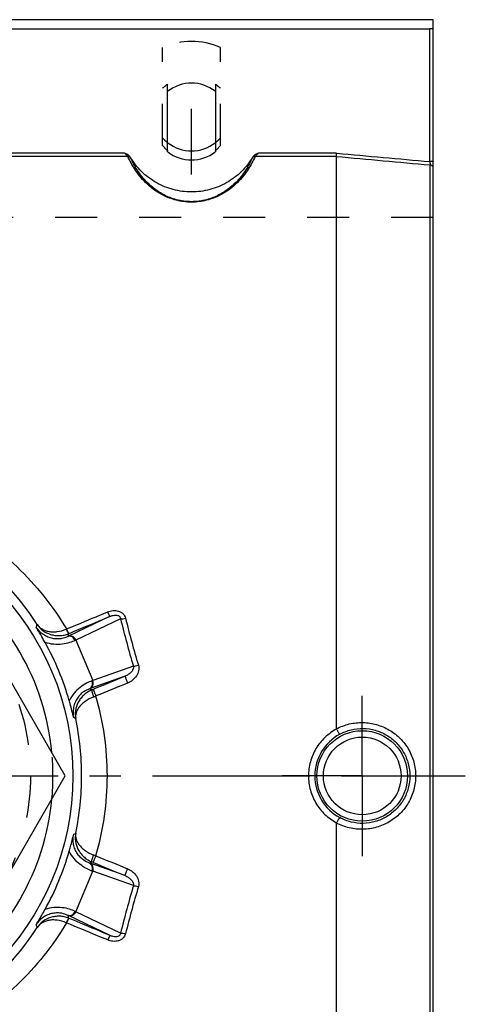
# Model space of a CAD drawing. Header units: millimetres. Extents: x 397 to 603, y 378 to 622.
# Tile 9 of 9: x 533 to 603, y 465 to 618. Entities that reach past the tile are written whole.
import ezdxf

# ---------------------------------------------------------------- set-up
doc = ezdxf.new("R2010")
doc.units = ezdxf.units.MM
doc.header["$LTSCALE"] = 65.185185
doc.linetypes.add('CENTER', pattern=[0.6, 0.375, -0.075, 0.075, -0.075])
doc.linetypes.add('HIDDEN', pattern=[0.2, 0.1, -0.1])
for name, color, linetype in [('ACHSEN_S', 7, 'CONTINUOUS'), ('FASEN', 7, 'CONTINUOUS'), ('FLAECHEN', 7, 'CONTINUOUS'), ('KOERPER', 7, 'CONTINUOUS'), ('KONST.EL_MIT_GEO', 7, 'CONTINUOUS')]:
    doc.layers.add(name, color=color, linetype=linetype)

msp = doc.modelspace()

# ---------------------------------------------------------------- linework, layer by layer
at = {"layer": 'ACHSEN_S', "color": 2, "linetype": 'CENTER'}
msp.add_line((397.5, 500), (602.5, 500), dxfattribs=at)
at = {"layer": 'FASEN', "color": 7, "linetype": 'Continuous'}
msp.add_circle((500, 500), 41.6, dxfattribs=at)
for start, end in [(5.3845, 54.6157), (305.3843, 354.6155)]:
    msp.add_arc((500, 500), 38.5, start, end, dxfattribs=at)
at = {"layer": 'FASEN', "color": 8, "linetype": 'HIDDEN'}
msp.add_arc((500, 500), 38.5, 354.6155, 5.3845, dxfattribs=at)
at = {"layer": 'FLAECHEN', "color": 7, "linetype": 'Continuous'}
msp.add_line((597.5, 617.5), (402.5, 617.5), dxfattribs=at)
at = {"layer": 'FLAECHEN', "color": 8, "linetype": 'HIDDEN'}
msp.add_line((597.5, 586.74), (402.5, 586.74), dxfattribs=at)
at = {"layer": 'KOERPER', "color": 8, "linetype": 'HIDDEN'}
for p, q in [((555.5, 597.93), (555.5, 613.18)), ((564.5, 597.93), (564.5, 613.18)), ((556.3, 606.37), (556.3, 607.47)), ((563.7, 607.47), (563.7, 606.37))]:
    msp.add_line(p, q, dxfattribs=at)
at = {"layer": 'KOERPER', "color": 7, "linetype": 'Continuous'}
for p, q in [((556.3, 596.98), (556.3, 606.37)), ((563.7, 606.37), (563.7, 596.98))]:
    msp.add_line(p, q, dxfattribs=at)
at = {"layer": 'KOERPER', "color": 2, "linetype": 'CENTER'}
for p, q in [((560, 593.44), (560, 603.64)), ((586.5, 500), (586.5, 512.45)), ((586.5, 500), (574.05, 500)), ((586.5, 500), (598.95, 500)), ((586.5, 500), (586.5, 487.55))]:
    msp.add_line(p, q, dxfattribs=at)
at = {"layer": 'KOERPER', "color": 8, "linetype": 'HIDDEN'}
for centre, radius, start, end in [((559.99, 601.84), 6.73, 123.2328, 131.8247), ((560.01, 601.84), 6.73, 48.1753, 56.7672), ((559.99, 601.91), 6, 221.5691, 232.061), ((560.01, 601.91), 6, 307.939, 318.4309)]:
    msp.add_arc(centre, radius, start, end, dxfattribs=at)
at = {"layer": 'KOERPER', "color": 7, "linetype": 'Continuous'}
for centre, start, end in [((560, 601.62), 52.1067, 127.8933), ((560, 601.73), 232.1067, 307.8933)]:
    msp.add_arc(centre, 6.02, start, end, dxfattribs=at)
at = {"layer": 'KONST.EL_MIT_GEO', "color": 7, "linetype": 'Continuous'}
for p, q in [((597.5, 382.5), (597.5, 617.5)), ((403, 616.09), (597, 616.09)), ((597, 595.45), (597, 616.09)), ((549.61, 596.76), (450.39, 596.76)), ((582.52, 596.76), (570.39, 596.76)), ((550.13, 596.25), (449.87, 596.25)), ((582.5, 596.25), (569.87, 596.25)), ((582.5, 507.32), (582.5, 596.25)), ((597.04, 405.07), (597.04, 594.93)), ((540.41, 500), (520.21, 535)), ((547.38, 524.8), (540.9, 521.7)), ((548.99, 524.42), (542.06, 521.1)), ((540.56, 522.82), (540.61, 522.84)), ((540.96, 522.12), (540.99, 522.13)), ((542.06, 521.1), (544.66, 514.82)), ((550.98, 517.05), (544.66, 514.82)), ((549.7, 515.49), (544.27, 513.57)), ((520.21, 465), (540.41, 500)), ((582.5, 403.75), (582.5, 492.68)), ((542.06, 478.9), (544.66, 485.18)), ((549.7, 484.51), (544.27, 486.43)), ((550.98, 482.95), (544.66, 485.18)), ((548.99, 475.58), (542.06, 478.9)), ((547.38, 475.2), (540.9, 478.3)), ((540.99, 477.87), (540.96, 477.88)), ((540.61, 477.16), (540.56, 477.18))]:
    msp.add_line(p, q, dxfattribs=at)
at = {"layer": 'KONST.EL_MIT_GEO', "color": 8, "linetype": 'HIDDEN'}
msp.add_circle((500, 500), 35, dxfattribs=at)
at = {"layer": 'KONST.EL_MIT_GEO', "color": 7, "linetype": 'Continuous'}
for radius in [7.03, 6.03]:
    msp.add_circle((586.5, 500), radius, dxfattribs=at)
at = {"layer": 'KONST.EL_MIT_GEO', "color": 8, "linetype": 'HIDDEN'}
for centre, radius, start, end in [((560, 602.98), 11.15, 66.1923, 113.8077), ((559.99, 603.12), 6, 221.5689, 232.0567), ((560.01, 603.12), 6, 307.9433, 318.4311)]:
    msp.add_arc(centre, radius, start, end, dxfattribs=at)
at = {"layer": 'KONST.EL_MIT_GEO', "color": 7, "linetype": 'Continuous'}
for centre, radius, start, end in [((560, 603.14), 6.02, 232.1022, 307.8978), ((499.7, 500.23), 43.17, 32.6583, 56.4042), ((417.88, 565.75), 125.48, 340.1294, 340.3348), ((699.56, 561.16), 154.99, 193.7119, 196.5345), ((697.69, 560.94), 152.35, 193.8388, 196.6849), ((400.62, 565.41), 146.86, 342.6692, 342.8559), ((530.21, 544.04), 24.76, 295.3599, 295.5766), ((500.14, 500.06), 42.5, 15.8806, 29.1194), ((526.97, 553.36), 35.62, 294.8838, 295.0646), ((556.8, 481.34), 35.62, 109.9354, 110.1162), ((552.5, 490.21), 24.77, 109.4235, 109.6401), ((476.05, 383.6), 146.72, 62.1781, 62.3325), ((511.99, 592.97), 86.01, 292.2314, 292.4086), ((521.52, 575.15), 67.04, 290.3426, 290.6448), ((502.65, 499.99), 44.29, 0.0075, 16.2904), ((488.52, 395.62), 125.29, 64.7202, 64.8724), ((499.29, 500), 43.65, 359.9994, 11.7698), ((586.51, 500), 7.36, 118.3508, 180.0193), ((499.29, 500), 43.65, 348.2302, 0.0006), ((502.65, 500.01), 44.29, 343.7096, 359.9925), ((586.51, 500), 7.36, 179.9807, 241.6492), ((488.52, 604.38), 125.29, 295.1281, 295.2804), ((500.14, 499.94), 42.5, 330.8806, 344.1194), ((476.05, 616.39), 146.71, 297.669, 297.8234), ((511.99, 407.03), 86.01, 67.5914, 67.7686), ((521.52, 424.85), 67.04, 69.3552, 69.6574), ((552.5, 509.78), 24.76, 250.3599, 250.5766), ((556.8, 518.66), 35.62, 249.8838, 250.0646), ((701.67, 438.27), 157.17, 163.4851, 166.2685), ((699.77, 438.49), 154.5, 163.3349, 166.1413), ((526.97, 446.64), 35.62, 64.9354, 65.1162), ((400.62, 434.59), 146.86, 17.1454, 17.3321), ((530.21, 455.95), 24.77, 64.4235, 64.6401), ((499.7, 499.77), 43.17, 303.5958, 327.3417), ((417.88, 434.25), 125.48, 19.6657, 19.8711)]:
    msp.add_arc(centre, radius, start, end, dxfattribs=at)
for points, knots in [([(597.5, 616.14), (597.5, 616.13), (597.48, 616.12), (597.46, 616.11), (597.41, 616.11), (597.35, 616.1), (597.27, 616.09), (597.16, 616.09), (597.06, 616.09), (597, 616.09)], [0, 0, 0, 0, 0.027129, 0.086233, 0.178907, 0.30238, 0.452216, 0.622828, 1, 1, 1, 1]), ([(550.5, 596.15), (550.46, 596.23), (550.34, 596.37), (550.11, 596.52), (549.86, 596.65), (549.7, 596.72), (549.61, 596.76)], [0, 0, 0, 0, 0.249091, 0.499095, 0.749495, 1, 1, 1, 1]), ([(550.13, 596.25), (550.1, 596.28), (550.02, 596.36), (549.9, 596.48), (549.76, 596.62), (549.66, 596.71), (549.61, 596.76)], [0, 0, 0, 0, 0.189378, 0.439718, 0.715566, 1, 1, 1, 1]), ([(570.39, 596.76), (570.3, 596.72), (570.14, 596.65), (569.89, 596.52), (569.66, 596.37), (569.54, 596.23), (569.5, 596.15)], [0, 0, 0, 0, 0.250505, 0.500903, 0.750906, 1, 1, 1, 1]), ([(570.39, 596.76), (570.34, 596.71), (570.24, 596.62), (570.1, 596.48), (569.98, 596.36), (569.9, 596.28), (569.87, 596.25)], [0, 0, 0, 0, 0.284434, 0.560282, 0.810622, 1, 1, 1, 1]), ([(582.5, 596.25), (582.5, 596.26), (582.5, 596.29), (582.5, 596.36), (582.51, 596.46), (582.51, 596.61), (582.52, 596.71), (582.52, 596.76)], [0, 0, 0, 0, 0.070559, 0.162464, 0.400375, 0.689384, 1, 1, 1, 1]), ([(569.87, 596.25), (569.57, 595.57), (568.8, 594.13), (567.43, 592.42), (565.9, 591.09), (564.33, 590.11), (562.33, 589.35), (560, 589.05), (557.67, 589.35), (555.67, 590.11), (554.1, 591.09), (552.57, 592.42), (551.2, 594.13), (550.43, 595.57), (550.13, 596.25)], [0, 0, 0, 0, 0.08653, 0.190627, 0.252224, 0.32296, 0.405718, 0.5, 0.594282, 0.677039, 0.747776, 0.809373, 0.91347, 1, 1, 1, 1]), ([(550.13, 596.25), (550.21, 596.25), (550.38, 596.22), (550.51, 596.11), (550.56, 596.04)], [0, 0, 0, 0, 0.511358, 1, 1, 1, 1]), ([(550.56, 596.04), (550.55, 596.05), (550.54, 596.09), (550.52, 596.12), (550.5, 596.15)], [0, 0, 0, 0, 0.209626, 1, 1, 1, 1]), ([(569.5, 596.15), (569.02, 595.33), (567.83, 593.81), (565.53, 592.07), (562.86, 590.98), (560, 590.61), (557.14, 590.98), (554.47, 592.07), (552.17, 593.81), (550.98, 595.33), (550.5, 596.15)], [0, 0, 0, 0, 0.124785, 0.249734, 0.374826, 0.5, 0.625174, 0.750266, 0.875215, 1, 1, 1, 1]), ([(569.44, 596.04), (569.16, 595.4), (568.43, 594.02), (567.14, 592.4), (565.69, 591.12), (564.19, 590.17), (562.27, 589.42), (560, 589.12), (557.73, 589.42), (555.81, 590.17), (554.31, 591.12), (552.86, 592.4), (551.57, 594.02), (550.84, 595.4), (550.56, 596.04)], [0, 0, 0, 0, 0.085814, 0.18903, 0.250213, 0.320747, 0.403985, 0.5, 0.596015, 0.679252, 0.749787, 0.810969, 0.914186, 1, 1, 1, 1]), ([(569.87, 596.25), (569.79, 596.25), (569.62, 596.22), (569.49, 596.11), (569.44, 596.04)], [0, 0, 0, 0, 0.511358, 1, 1, 1, 1]), ([(569.5, 596.15), (569.49, 596.14), (569.47, 596.1), (569.46, 596.07), (569.44, 596.04)], [0, 0, 0, 0, 0.28898, 1, 1, 1, 1]), ([(597.5, 595.5), (597.5, 595.49), (597.48, 595.48), (597.46, 595.48), (597.41, 595.47), (597.35, 595.46), (597.27, 595.46), (597.16, 595.45), (597.06, 595.45), (597, 595.45)], [0, 0, 0, 0, 0.027129, 0.086234, 0.178907, 0.302379, 0.452216, 0.62283, 1, 1, 1, 1]), ([(597, 595.45), (597.01, 595.34), (597.02, 595.17), (597.04, 595), (597.04, 594.93)], [0, 0, 0, 0, 0.597336, 1, 1, 1, 1]), ([(597.5, 594.47), (597.5, 594.53), (597.48, 594.64), (597.38, 594.79), (597.22, 594.89), (597.1, 594.92), (597.04, 594.93)], [0, 0, 0, 0, 0.241302, 0.487579, 0.741012, 1, 1, 1, 1]), ([(522.97, 539.73), (524.78, 538.74), (528.27, 536.54), (533.01, 532.57), (537.2, 528), (539.55, 524.61), (540.61, 522.84)], [0, 0, 0, 0, 0.25032, 0.49988, 0.749508, 1, 1, 1, 1]), ([(540.61, 522.84), (541.14, 523.06), (543.27, 523.94), (545.4, 524.82), (546.99, 525.48)], [0, 0, 0, 0, 0.250089, 1, 1, 1, 1]), ([(540.99, 522.13), (541.52, 522.36), (543.65, 523.25), (545.78, 524.13), (547.38, 524.8)], [0, 0, 0, 0, 0.250091, 1, 1, 1, 1]), ([(546.99, 525.48), (547.25, 525.59), (547.67, 525.7), (548.23, 525.71), (548.65, 525.64), (549.04, 525.48), (549.38, 525.23), (549.63, 524.9), (549.73, 524.64), (549.76, 524.5)], [0, 0, 0, 0, 0.251313, 0.377514, 0.503539, 0.62901, 0.753565, 0.877126, 1, 1, 1, 1]), ([(547.38, 524.8), (547.37, 524.8), (547.35, 524.82), (547.32, 524.85), (547.28, 524.91), (547.23, 525), (547.18, 525.1), (547.09, 525.26), (547.03, 525.39), (546.99, 525.48)], [0, 0, 0, 0, 0.031457, 0.092175, 0.183314, 0.303145, 0.448764, 0.616446, 1, 1, 1, 1]), ([(547.38, 524.8), (547.52, 524.86), (547.82, 524.97), (548.22, 525.01), (548.55, 524.96), (548.74, 524.87), (548.86, 524.75), (548.95, 524.61), (548.98, 524.5), (548.99, 524.42)], [0, 0, 0, 0, 0.241466, 0.49059, 0.619612, 0.750377, 0.815348, 0.878797, 1, 1, 1, 1]), ([(536.05, 523.53), (536.14, 523.39), (536.37, 523.13), (536.8, 522.82), (537.3, 522.58), (537.87, 522.42), (538.5, 522.36), (539.42, 522.42), (540.12, 522.62), (540.56, 522.82)], [0, 0, 0, 0, 0.102305, 0.208029, 0.319544, 0.438718, 0.566741, 0.703902, 1, 1, 1, 1]), ([(536.05, 523.53), (536.29, 523.17), (536.9, 522.53), (537.9, 522.02), (538.8, 521.82), (539.52, 521.78), (540.25, 521.87), (540.73, 522.02), (540.96, 522.12)], [0, 0, 0, 0, 0.232256, 0.473423, 0.59963, 0.729766, 0.863546, 1, 1, 1, 1]), ([(548.99, 524.42), (549.04, 524.41), (549.15, 524.41), (549.41, 524.43), (549.62, 524.47), (549.76, 524.5)], [0, 0, 0, 0, 0.198058, 0.438574, 1, 1, 1, 1]), ([(540.81, 521.66), (540.52, 521.52), (539.98, 521.34), (539.18, 521.26), (538.45, 521.33), (537.69, 521.55), (536.99, 521.94), (536.37, 522.46), (536.04, 522.88), (535.9, 523.1)], [0, 0, 0, 0, 0.178709, 0.296814, 0.429866, 0.570848, 0.713956, 0.857011, 1, 1, 1, 1]), ([(537.27, 520.74), (537.15, 520.95), (536.7, 521.75), (536.25, 522.53), (535.9, 523.1)], [0, 0, 0, 0, 0.267342, 1, 1, 1, 1]), ([(540.96, 522.12), (540.95, 522.12), (540.93, 522.14), (540.9, 522.17), (540.85, 522.24), (540.81, 522.32), (540.75, 522.42), (540.67, 522.59), (540.6, 522.72), (540.56, 522.82)], [0, 0, 0, 0, 0.031595, 0.092553, 0.184028, 0.304207, 0.450073, 0.617764, 1, 1, 1, 1]), ([(540.99, 522.13), (540.99, 522.13), (540.98, 522.14), (540.96, 522.15), (540.93, 522.19), (540.89, 522.25), (540.85, 522.34), (540.79, 522.44), (540.71, 522.61), (540.65, 522.74), (540.61, 522.84)], [0, 0, 0, 0, 0.011895, 0.030533, 0.09092, 0.182238, 0.302518, 0.448663, 0.616757, 1, 1, 1, 1]), ([(541.95, 521.05), (541.9, 521.17), (541.77, 521.39), (541.48, 521.62), (541.14, 521.73), (540.91, 521.7), (540.81, 521.66)], [0, 0, 0, 0, 0.271248, 0.531431, 0.773389, 1, 1, 1, 1]), ([(542.06, 521.1), (542.01, 521.22), (541.87, 521.43), (541.57, 521.67), (541.23, 521.77), (541, 521.74), (540.9, 521.7)], [0, 0, 0, 0, 0.268868, 0.527922, 0.770771, 1, 1, 1, 1]), ([(541.95, 521.05), (541.67, 520.92), (541.02, 520.67), (539.9, 520.43), (538.6, 520.41), (537.71, 520.59), (537.27, 520.74)], [0, 0, 0, 0, 0.194858, 0.436264, 0.710323, 1, 1, 1, 1]), ([(551.75, 517.2), (551.8, 517.06), (551.84, 516.77), (551.8, 516.33), (551.66, 515.91), (551.38, 515.39), (550.87, 514.84), (550.35, 514.54), (550.08, 514.43)], [0, 0, 0, 0, 0.124352, 0.248837, 0.373587, 0.498644, 0.748842, 1, 1, 1, 1]), ([(550.98, 517.05), (551.03, 517.05), (551.14, 517.06), (551.4, 517.11), (551.61, 517.16), (551.75, 517.2)], [0, 0, 0, 0, 0.194466, 0.434577, 1, 1, 1, 1]), ([(550.98, 517.05), (551, 516.96), (550.99, 516.77), (550.91, 516.51), (550.77, 516.28), (550.54, 516.01), (550.19, 515.72), (549.86, 515.56), (549.7, 515.49)], [0, 0, 0, 0, 0.127944, 0.25311, 0.377221, 0.501128, 0.749376, 1, 1, 1, 1]), ([(544.55, 514.78), (544.26, 514.67), (543.62, 514.39), (542.66, 513.76), (541.72, 512.87), (541.22, 512.1), (541.02, 511.69)], [0, 0, 0, 0, 0.194858, 0.436264, 0.710323, 1, 1, 1, 1]), ([(544.18, 513.54), (544.28, 513.59), (544.46, 513.73), (544.62, 514.04), (544.66, 514.41), (544.6, 514.66), (544.55, 514.78)], [0, 0, 0, 0, 0.226611, 0.468569, 0.728752, 1, 1, 1, 1]), ([(544.27, 513.57), (544.37, 513.62), (544.55, 513.76), (544.72, 514.08), (544.76, 514.45), (544.71, 514.7), (544.66, 514.82)], [0, 0, 0, 0, 0.229229, 0.472078, 0.731132, 1, 1, 1, 1]), ([(549.7, 515.49), (549.7, 515.49), (549.7, 515.48), (549.7, 515.46), (549.71, 515.43), (549.72, 515.39), (549.73, 515.34), (549.76, 515.26), (549.8, 515.14), (549.86, 514.98), (549.93, 514.8), (550, 514.62), (550.05, 514.49), (550.08, 514.43)], [0, 0, 0, 0, 0.009355, 0.027451, 0.054579, 0.090568, 0.135081, 0.187661, 0.314723, 0.46635, 0.636044, 0.816511, 1, 1, 1, 1]), ([(544.18, 513.54), (543.86, 513.43), (543.36, 513.18), (542.74, 512.67), (542.27, 512.1), (541.89, 511.41), (541.67, 510.64), (541.6, 509.84), (541.66, 509.31), (541.72, 509.05)], [0, 0, 0, 0, 0.17871, 0.296815, 0.429868, 0.570851, 0.713958, 0.857012, 1, 1, 1, 1]), ([(544.53, 513.36), (544.28, 513.26), (543.82, 513.01), (543.22, 512.54), (542.73, 511.98), (542.26, 511.21), (541.93, 510.17), (541.95, 509.31), (542.02, 508.9)], [0, 0, 0, 0, 0.144459, 0.28355, 0.415922, 0.541714, 0.776887, 1, 1, 1, 1]), ([(544.53, 513.36), (544.52, 513.36), (544.52, 513.34), (544.51, 513.31), (544.52, 513.24), (544.53, 513.13), (544.57, 513), (544.62, 512.84), (544.7, 512.6), (544.77, 512.42), (544.82, 512.29)], [0, 0, 0, 0, 0.014433, 0.035281, 0.100484, 0.19736, 0.322878, 0.472248, 0.639503, 1, 1, 1, 1]), ([(544.77, 513.46), (544.77, 513.46), (544.77, 513.45), (544.78, 513.43), (544.78, 513.4), (544.79, 513.36), (544.81, 513.31), (544.84, 513.23), (544.88, 513.12), (544.94, 512.96), (545, 512.79), (545.08, 512.61), (545.13, 512.48), (545.16, 512.42)], [0, 0, 0, 0, 0.009023, 0.026909, 0.053845, 0.089641, 0.133955, 0.186339, 0.313059, 0.464507, 0.634324, 0.81536, 1, 1, 1, 1]), ([(541.72, 509.05), (541.67, 509.26), (541.45, 510.14), (541.21, 511.02), (541.02, 511.69)], [0, 0, 0, 0, 0.235863, 1, 1, 1, 1]), ([(544.82, 512.29), (544.35, 512.12), (543.69, 511.77), (542.97, 511.18), (542.56, 510.72), (542.27, 510.26), (542.07, 509.8), (541.99, 509.35), (542, 509.05), (542.02, 508.9)], [0, 0, 0, 0, 0.322353, 0.464612, 0.592617, 0.707625, 0.811858, 0.908187, 1, 1, 1, 1]), ([(582.5, 507.32), (583.13, 507.65), (584.48, 508.16), (586.62, 508.38), (588.76, 508.06), (590.75, 507.21), (592.47, 505.88), (593.78, 504.16), (594.61, 502.15), (594.8, 500.72), (594.8, 500)], [0, 0, 0, 0, 0.12452, 0.249197, 0.374088, 0.499158, 0.624333, 0.74955, 0.874775, 1, 1, 1, 1]), ([(582.51, 507.28), (581.86, 506.92), (580.64, 506.04), (579.24, 504.29), (578.35, 502.23), (578.15, 500.74), (578.15, 500)], [0, 0, 0, 0, 0.249958, 0.499898, 0.749909, 1, 1, 1, 1]), ([(582.51, 507.28), (582.54, 507.22), (582.6, 507.12), (582.68, 506.97), (582.76, 506.83), (582.84, 506.72), (582.9, 506.62), (582.94, 506.56), (582.98, 506.52), (582.99, 506.5), (583, 506.49), (583.01, 506.48), (583.02, 506.48)], [0, 0, 0, 0, 0.192574, 0.376447, 0.545429, 0.693848, 0.816766, 0.910178, 0.944897, 0.971324, 0.989475, 1, 1, 1, 1]), ([(583.02, 506.48), (583.57, 506.78), (584.76, 507.24), (586.66, 507.46), (588.56, 507.17), (590.32, 506.41), (591.84, 505.23), (593, 503.69), (593.72, 501.91), (593.89, 500.63), (593.89, 500)], [0, 0, 0, 0, 0.124372, 0.248943, 0.373792, 0.498879, 0.624107, 0.749394, 0.874696, 1, 1, 1, 1]), ([(578.15, 500), (578.15, 499.26), (578.35, 497.77), (579.24, 495.71), (580.64, 493.96), (581.86, 493.08), (582.51, 492.72)], [0, 0, 0, 0, 0.250093, 0.500107, 0.75005, 1, 1, 1, 1]), ([(594.8, 500), (594.8, 499.28), (594.61, 497.85), (593.78, 495.84), (592.47, 494.12), (590.75, 492.79), (588.76, 491.94), (586.62, 491.62), (584.48, 491.84), (583.13, 492.35), (582.5, 492.68)], [0, 0, 0, 0, 0.125225, 0.25045, 0.375667, 0.500842, 0.625912, 0.750803, 0.87548, 1, 1, 1, 1]), ([(593.89, 500), (593.89, 499.37), (593.72, 498.09), (593, 496.31), (591.84, 494.77), (590.32, 493.59), (588.56, 492.83), (586.66, 492.54), (584.76, 492.76), (583.57, 493.22), (583.02, 493.52)], [0, 0, 0, 0, 0.125304, 0.250606, 0.375893, 0.501121, 0.626208, 0.751057, 0.875628, 1, 1, 1, 1]), ([(583.02, 493.52), (583.01, 493.52), (583, 493.51), (582.99, 493.5), (582.98, 493.48), (582.94, 493.44), (582.9, 493.38), (582.84, 493.28), (582.76, 493.17), (582.68, 493.03), (582.6, 492.88), (582.54, 492.78), (582.51, 492.72)], [0, 0, 0, 0, 0.010525, 0.028676, 0.055103, 0.089822, 0.183234, 0.306152, 0.454571, 0.623553, 0.807426, 1, 1, 1, 1]), ([(542.02, 491.1), (541.95, 490.69), (541.93, 489.83), (542.26, 488.79), (542.73, 488.02), (543.22, 487.46), (543.82, 486.99), (544.28, 486.74), (544.53, 486.64)], [0, 0, 0, 0, 0.223113, 0.458286, 0.584078, 0.71645, 0.855541, 1, 1, 1, 1]), ([(542.02, 491.1), (542, 490.95), (541.99, 490.65), (542.07, 490.2), (542.27, 489.74), (542.56, 489.28), (542.97, 488.82), (543.69, 488.23), (544.35, 487.88), (544.82, 487.71)], [0, 0, 0, 0, 0.091813, 0.188142, 0.292375, 0.407383, 0.535388, 0.677647, 1, 1, 1, 1]), ([(541.02, 488.31), (541.09, 488.55), (541.33, 489.42), (541.56, 490.3), (541.72, 490.95)], [0, 0, 0, 0, 0.267342, 1, 1, 1, 1]), ([(544.18, 486.46), (543.86, 486.57), (543.36, 486.82), (542.74, 487.33), (542.27, 487.9), (541.89, 488.59), (541.67, 489.36), (541.6, 490.16), (541.66, 490.69), (541.72, 490.95)], [0, 0, 0, 0, 0.178709, 0.296814, 0.429866, 0.570848, 0.713956, 0.857011, 1, 1, 1, 1]), ([(544.55, 485.22), (544.26, 485.33), (543.62, 485.61), (542.66, 486.24), (541.72, 487.13), (541.22, 487.9), (541.02, 488.31)], [0, 0, 0, 0, 0.194858, 0.436264, 0.710323, 1, 1, 1, 1]), ([(544.53, 486.64), (544.52, 486.64), (544.52, 486.66), (544.51, 486.69), (544.52, 486.76), (544.53, 486.87), (544.57, 487), (544.62, 487.16), (544.7, 487.4), (544.77, 487.58), (544.82, 487.71)], [0, 0, 0, 0, 0.014433, 0.035281, 0.100484, 0.19736, 0.322877, 0.472248, 0.639503, 1, 1, 1, 1]), ([(544.77, 486.54), (544.77, 486.54), (544.77, 486.55), (544.78, 486.57), (544.78, 486.6), (544.79, 486.64), (544.81, 486.69), (544.84, 486.77), (544.88, 486.88), (544.94, 487.04), (545, 487.21), (545.08, 487.39), (545.13, 487.52), (545.16, 487.58)], [0, 0, 0, 0, 0.009023, 0.026909, 0.053845, 0.089641, 0.133955, 0.186339, 0.313059, 0.464507, 0.634324, 0.81536, 1, 1, 1, 1]), ([(544.55, 485.22), (544.6, 485.34), (544.66, 485.59), (544.62, 485.96), (544.46, 486.27), (544.28, 486.41), (544.18, 486.46)], [0, 0, 0, 0, 0.271248, 0.531431, 0.773389, 1, 1, 1, 1]), ([(544.66, 485.18), (544.71, 485.3), (544.76, 485.55), (544.72, 485.92), (544.55, 486.24), (544.37, 486.38), (544.27, 486.43)], [0, 0, 0, 0, 0.268868, 0.527922, 0.770771, 1, 1, 1, 1]), ([(549.7, 484.51), (549.7, 484.51), (549.7, 484.52), (549.7, 484.54), (549.71, 484.57), (549.72, 484.61), (549.73, 484.66), (549.76, 484.74), (549.8, 484.86), (549.86, 485.02), (549.93, 485.2), (550, 485.38), (550.05, 485.51), (550.08, 485.57)], [0, 0, 0, 0, 0.009355, 0.027451, 0.054579, 0.090568, 0.135081, 0.187661, 0.314723, 0.46635, 0.636043, 0.816511, 1, 1, 1, 1]), ([(550.08, 485.57), (550.35, 485.46), (550.87, 485.16), (551.38, 484.61), (551.66, 484.09), (551.8, 483.67), (551.84, 483.23), (551.8, 482.94), (551.75, 482.8)], [0, 0, 0, 0, 0.251158, 0.501356, 0.626413, 0.751163, 0.875648, 1, 1, 1, 1]), ([(549.7, 484.51), (549.86, 484.44), (550.19, 484.28), (550.54, 483.99), (550.77, 483.72), (550.91, 483.49), (550.99, 483.23), (551, 483.04), (550.98, 482.95)], [0, 0, 0, 0, 0.250624, 0.498872, 0.622779, 0.74689, 0.872056, 1, 1, 1, 1]), ([(550.98, 482.95), (551.03, 482.95), (551.14, 482.94), (551.4, 482.89), (551.61, 482.84), (551.75, 482.8)], [0, 0, 0, 0, 0.194466, 0.434577, 1, 1, 1, 1]), ([(535.9, 476.9), (536.01, 477.08), (536.48, 477.86), (536.93, 478.65), (537.27, 479.26)], [0, 0, 0, 0, 0.235863, 1, 1, 1, 1]), ([(541.95, 478.95), (541.67, 479.08), (541.02, 479.33), (539.9, 479.57), (538.6, 479.59), (537.71, 479.41), (537.27, 479.26)], [0, 0, 0, 0, 0.194858, 0.436264, 0.710323, 1, 1, 1, 1]), ([(540.81, 478.34), (540.91, 478.3), (541.14, 478.27), (541.48, 478.38), (541.77, 478.61), (541.9, 478.83), (541.95, 478.95)], [0, 0, 0, 0, 0.226611, 0.468569, 0.728752, 1, 1, 1, 1]), ([(540.9, 478.3), (541, 478.26), (541.23, 478.23), (541.57, 478.33), (541.87, 478.57), (542.01, 478.78), (542.06, 478.9)], [0, 0, 0, 0, 0.229229, 0.472078, 0.731132, 1, 1, 1, 1]), ([(540.81, 478.34), (540.52, 478.48), (539.98, 478.66), (539.18, 478.74), (538.45, 478.67), (537.69, 478.45), (536.99, 478.06), (536.37, 477.54), (536.04, 477.12), (535.9, 476.9)], [0, 0, 0, 0, 0.17871, 0.296815, 0.429868, 0.570851, 0.713958, 0.857012, 1, 1, 1, 1]), ([(540.96, 477.88), (540.73, 477.98), (540.25, 478.13), (539.52, 478.22), (538.8, 478.18), (537.9, 477.98), (536.9, 477.47), (536.29, 476.83), (536.05, 476.47)], [0, 0, 0, 0, 0.136454, 0.270234, 0.40037, 0.526577, 0.767744, 1, 1, 1, 1]), ([(540.56, 477.18), (540.12, 477.38), (539.42, 477.58), (538.5, 477.64), (537.87, 477.58), (537.3, 477.42), (536.8, 477.18), (536.37, 476.87), (536.14, 476.61), (536.05, 476.47)], [0, 0, 0, 0, 0.296098, 0.433259, 0.561282, 0.680456, 0.791971, 0.897695, 1, 1, 1, 1]), ([(540.96, 477.88), (540.95, 477.88), (540.93, 477.86), (540.9, 477.83), (540.85, 477.76), (540.81, 477.68), (540.75, 477.58), (540.67, 477.41), (540.6, 477.28), (540.56, 477.18)], [0, 0, 0, 0, 0.031595, 0.092553, 0.184028, 0.304207, 0.450073, 0.617764, 1, 1, 1, 1]), ([(540.99, 477.87), (540.99, 477.87), (540.98, 477.86), (540.96, 477.85), (540.93, 477.81), (540.89, 477.75), (540.85, 477.66), (540.79, 477.56), (540.71, 477.39), (540.65, 477.26), (540.61, 477.16)], [0, 0, 0, 0, 0.011894, 0.030533, 0.090919, 0.182238, 0.302518, 0.448663, 0.616757, 1, 1, 1, 1]), ([(547.38, 475.2), (546.84, 475.42), (544.72, 476.31), (542.59, 477.2), (540.99, 477.87)], [0, 0, 0, 0, 0.249907, 1, 1, 1, 1]), ([(540.61, 477.16), (539.55, 475.39), (537.2, 472), (533.01, 467.43), (528.27, 463.46), (524.78, 461.26), (522.97, 460.27)], [0, 0, 0, 0, 0.250492, 0.50012, 0.74968, 1, 1, 1, 1]), ([(546.99, 474.52), (546.46, 474.74), (544.33, 475.62), (542.2, 476.5), (540.61, 477.16)], [0, 0, 0, 0, 0.249908, 1, 1, 1, 1]), ([(549.76, 475.5), (549.73, 475.36), (549.63, 475.1), (549.38, 474.77), (549.04, 474.52), (548.65, 474.36), (548.23, 474.29), (547.67, 474.3), (547.25, 474.41), (546.99, 474.52)], [0, 0, 0, 0, 0.122874, 0.246435, 0.37099, 0.496461, 0.622486, 0.748687, 1, 1, 1, 1]), ([(547.38, 475.2), (547.37, 475.2), (547.35, 475.18), (547.32, 475.15), (547.28, 475.09), (547.23, 475), (547.18, 474.9), (547.09, 474.74), (547.03, 474.61), (546.99, 474.52)], [0, 0, 0, 0, 0.031457, 0.092175, 0.183315, 0.303146, 0.448764, 0.616446, 1, 1, 1, 1]), ([(548.99, 475.58), (548.98, 475.5), (548.95, 475.39), (548.86, 475.25), (548.74, 475.13), (548.55, 475.04), (548.22, 474.99), (547.82, 475.03), (547.52, 475.14), (547.38, 475.2)], [0, 0, 0, 0, 0.121202, 0.184651, 0.249623, 0.380388, 0.50941, 0.758534, 1, 1, 1, 1]), ([(548.99, 475.58), (549.04, 475.59), (549.15, 475.59), (549.41, 475.57), (549.62, 475.53), (549.76, 475.5)], [0, 0, 0, 0, 0.198058, 0.438574, 1, 1, 1, 1])]:
    msp.add_open_spline(points, degree=3, knots=knots, dxfattribs=at)
for points in [[(582.52, 596.76), (587.35, 596.32), (592.17, 595.89), (597, 595.45)], [(582.5, 596.25), (587.35, 595.81), (592.2, 595.37), (597.04, 594.93)], [(549.7, 515.49), (548.06, 514.81), (546.41, 514.14), (544.77, 513.46)], [(550.08, 514.43), (548.44, 513.76), (546.8, 513.09), (545.16, 512.42)], [(582.51, 507.28), (582.5, 507.29), (582.5, 507.3), (582.5, 507.32)], [(582.5, 492.68), (582.5, 492.7), (582.5, 492.71), (582.51, 492.72)], [(544.77, 486.54), (546.41, 485.86), (548.06, 485.19), (549.7, 484.51)], [(545.16, 487.58), (546.8, 486.91), (548.44, 486.24), (550.08, 485.57)]]:
    msp.add_open_spline(points, degree=3, dxfattribs=at)

doc.saveas('drawing.dxf')
